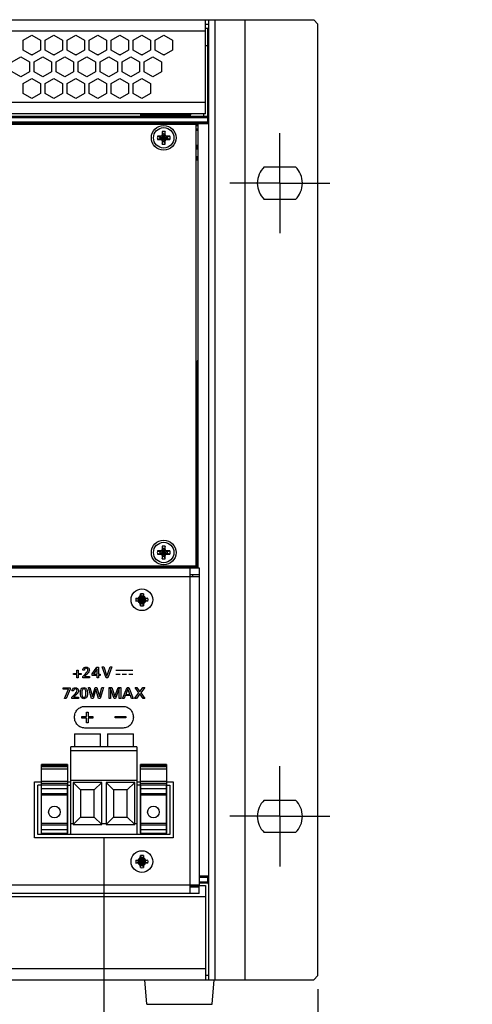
# Model space of a CAD drawing. Header units: inches. Extents: x 0 to 34, y 0 to 22.
# Tile 18 of 20: x 21.5 to 23.6, y 9.2 to 13.7. Entities that reach past the tile are written whole.
import ezdxf

# ---------------------------------------------------------------- set-up
doc = ezdxf.new("R2010")
doc.units = ezdxf.units.IN
doc.header["$LTSCALE"] = 1.87
doc.header["$MEASUREMENT"] = 0
doc.linetypes.add('CENTER', pattern=[0.6, 0.375, -0.075, 0.075, -0.075])
doc.layers.get('0').update_dxf_attribs({"linetype": 'CONTINUOUS'})
doc.layers.add('DEFAULT_1', color=7, linetype='CENTER')
doc.layers.add('DIMENSIONS', color=7, linetype='CONTINUOUS')
doc.styles.get("Standard").update_dxf_attribs({"font": 'txt', "width": 0.8})
doc.dimstyles.new('DIMSTYLE_1', dxfattribs={"dimtxt": 0.125, "dimasz": 0.18, "dimexe": 0.125, "dimexo": 0.0625, "dimgap": 0.0625, "dimtad": 0, "dimtih": 1, "dimtoh": 1, "dimlfac": 2, "dimdsep": 46, "dimtxsty": 'STANDARD', "dimblk": '_FILLED', "dimblk1": '_FILLED', "dimblk2": '_FILLED', "dimcen": 0.09, "dimadec": 0, "dimazin": 0, "dimtp": 0.001, "dimtm": 0.001, "dimtfac": 1, "dimtofl": 0, "dimtmove": 0, "dimatfit": 3, "dimldrblk": '_FILLED', "dimfxl": 1, "dimtolj": 1, "dimarcsym": 0})

# ---------------------------------------------------------------- blocks, each defined once
blk = doc.blocks.new('_FILLED')
at = {"color": 0, "linetype": 'BYBLOCK'}
blk.add_solid([(0, 0), (-1, 0.174), (-1, -0.174)], dxfattribs=at)
blk = doc.blocks.new('*D4')
at = {"layer": 'DIMENSIONS', "color": 2, "linetype": 'CONTINUOUS'}
for p, q in [((20.4352, 9.9222), (20.4352, 6.7915)), ((21.1352, 9.7075), (21.1352, 6.7915)), ((20.4352, 6.9165), (20.0752, 6.9165)), ((21.1352, 6.9165), (21.5236, 6.9165))]:
    blk.add_line(p, q, dxfattribs=at)
at = {"layer": 'DIMENSIONS', "color": 2, "linetype": 'CONTINUOUS', "xscale": 0.18, "yscale": 0.18, "zscale": 0.18}
blk.add_blockref('_FILLED', (20.4352, 6.9165), dxfattribs=at)
at = {"layer": 'DIMENSIONS', "color": 2, "linetype": 'CONTINUOUS', "xscale": 0.18, "yscale": 0.18, "zscale": 0.18, "rotation": 180}
blk.add_blockref('_FILLED', (21.1352, 6.9165), dxfattribs=at)
at = {"layer": 'DIMENSIONS', "color": 2, "linetype": 'CONTINUOUS', "insert": (21.5861, 6.979), "char_height": 0.125, "width": 1.325, "attachment_point": 1, "line_spacing_factor": 0.9}
blk.add_mtext('35.56{\\Ftxt.shx;\\W1.000000;\\H0.125000; }[1.400]', dxfattribs=at)
blk = doc.blocks.new('*D5')
at = {"layer": 'DIMENSIONS', "color": 2, "linetype": 'CONTINUOUS'}
for p, q in [((21.9127, 9.9555), (21.9127, 7.5415)), ((21.1352, 9.7075), (21.1352, 7.5415)), ((21.1352, 7.6665), (20.7752, 7.6665)), ((21.9127, 7.6665), (22.2989, 7.6665))]:
    blk.add_line(p, q, dxfattribs=at)
at = {"layer": 'DIMENSIONS', "color": 2, "linetype": 'CONTINUOUS', "xscale": 0.18, "yscale": 0.18, "zscale": 0.18}
blk.add_blockref('_FILLED', (21.1352, 7.6665), dxfattribs=at)
at = {"layer": 'DIMENSIONS', "color": 2, "linetype": 'CONTINUOUS', "xscale": 0.18, "yscale": 0.18, "zscale": 0.18, "rotation": 180}
blk.add_blockref('_FILLED', (21.9127, 7.6665), dxfattribs=at)
at = {"layer": 'DIMENSIONS', "color": 2, "linetype": 'CONTINUOUS', "insert": (22.3614, 7.729), "char_height": 0.125, "width": 1.225, "attachment_point": 1, "line_spacing_factor": 0.9}
blk.add_mtext('39.5{\\Ftxt.shx;\\W1.000000;\\H0.125000; }[1.555]', dxfattribs=at)
blk = doc.blocks.new('*D8')
at = {"layer": 'DIMENSIONS', "color": 2, "linetype": 'CONTINUOUS'}
for p, q in [((21.9127, 9.9555), (21.9127, 8.2915)), ((22.8852, 9.2654), (22.8852, 8.2915)), ((21.9127, 8.4165), (21.5527, 8.4165)), ((22.8852, 8.4165), (23.2452, 8.4165))]:
    blk.add_line(p, q, dxfattribs=at)
at = {"layer": 'DIMENSIONS', "color": 2, "linetype": 'CONTINUOUS', "xscale": 0.18, "yscale": 0.18, "zscale": 0.18}
blk.add_blockref('_FILLED', (21.9127, 8.4165), dxfattribs=at)
at = {"layer": 'DIMENSIONS', "color": 2, "linetype": 'CONTINUOUS', "xscale": 0.18, "yscale": 0.18, "zscale": 0.18, "rotation": 180}
blk.add_blockref('_FILLED', (22.8852, 8.4165), dxfattribs=at)
at = {"layer": 'DIMENSIONS', "color": 2, "linetype": 'CONTINUOUS', "insert": (22.249, 8.479), "char_height": 0.125, "width": 0.7, "attachment_point": 2, "line_spacing_factor": 0.9}
blk.add_mtext('49.4\\P[1.945]', dxfattribs=at)

msp = doc.modelspace()

# ---------------------------------------------------------------- linework, layer by layer
at = {"color": 7, "linetype": 'CONTINUOUS'}
for p, q in [((13.4049, 13.6675), (22.8656, 13.6675)), ((22.3744, 13.2398), (22.3744, 13.6675)), ((22.3744, 13.6478), (22.3882, 13.6478)), ((22.3882, 13.6675), (22.3882, 9.3082)), ((22.4178, 9.3082), (22.4178, 13.6675)), ((22.5536, 13.6675), (22.5536, 9.3082)), ((22.8852, 13.6478), (22.8656, 13.6675)), ((22.8852, 9.3279), (22.8852, 13.6478)), ((13.8961, 13.6163), (22.3744, 13.6163)), ((21.5459, 13.5751), (21.5852, 13.5978)), ((21.5852, 13.5978), (21.6246, 13.5751)), ((21.6459, 13.5751), (21.6852, 13.5978)), ((21.6852, 13.5978), (21.7246, 13.5751)), ((21.7459, 13.5751), (21.7852, 13.5978)), ((21.7852, 13.5978), (21.8246, 13.5751)), ((21.8459, 13.5751), (21.8852, 13.5978)), ((21.8852, 13.5978), (21.9246, 13.5751)), ((21.9459, 13.5751), (21.9852, 13.5978)), ((21.9852, 13.5978), (22.0246, 13.5751)), ((22.0459, 13.5751), (22.0852, 13.5978)), ((22.0852, 13.5978), (22.1246, 13.5751)), ((22.1459, 13.5751), (22.1852, 13.5978)), ((22.1852, 13.5978), (22.2246, 13.5751)), ((22.3744, 13.6296), (22.3852, 13.6296)), ((22.3852, 13.1985), (22.3852, 13.6296)), ((21.5459, 13.5296), (21.5459, 13.5751)), ((21.6246, 13.5751), (21.6246, 13.5296)), ((21.6459, 13.5296), (21.6459, 13.5751)), ((21.7246, 13.5751), (21.7246, 13.5296)), ((21.7459, 13.5296), (21.7459, 13.5751)), ((21.8246, 13.5751), (21.8246, 13.5296)), ((21.8459, 13.5296), (21.8459, 13.5751)), ((21.9246, 13.5751), (21.9246, 13.5296)), ((21.9459, 13.5296), (21.9459, 13.5751)), ((22.0246, 13.5751), (22.0246, 13.5296)), ((22.0459, 13.5296), (22.0459, 13.5751)), ((22.1246, 13.5751), (22.1246, 13.5296)), ((22.1459, 13.5296), (22.1459, 13.5751)), ((22.2246, 13.5751), (22.2246, 13.5296)), ((22.3744, 13.5508), (22.3852, 13.5508)), ((21.5852, 13.5069), (21.5459, 13.5296)), ((21.6246, 13.5296), (21.5852, 13.5069)), ((21.6852, 13.5069), (21.6459, 13.5296)), ((21.7246, 13.5296), (21.6852, 13.5069)), ((21.7852, 13.5069), (21.7459, 13.5296)), ((21.8246, 13.5296), (21.7852, 13.5069)), ((21.8852, 13.5069), (21.8459, 13.5296)), ((21.9246, 13.5296), (21.8852, 13.5069)), ((21.9852, 13.5069), (21.9459, 13.5296)), ((22.0246, 13.5296), (21.9852, 13.5069)), ((22.0852, 13.5069), (22.0459, 13.5296)), ((22.1246, 13.5296), (22.0852, 13.5069)), ((22.1852, 13.5069), (22.1459, 13.5296)), ((22.2246, 13.5296), (22.1852, 13.5069)), ((21.4959, 13.4767), (21.5352, 13.4994)), ((21.5352, 13.4994), (21.5746, 13.4767)), ((21.5746, 13.4767), (21.5746, 13.4312)), ((21.5959, 13.4767), (21.6352, 13.4994)), ((21.5959, 13.4312), (21.5959, 13.4767)), ((21.6352, 13.4994), (21.6746, 13.4767)), ((21.6746, 13.4767), (21.6746, 13.4312)), ((21.6959, 13.4767), (21.7352, 13.4994)), ((21.6959, 13.4312), (21.6959, 13.4767)), ((21.7352, 13.4994), (21.7746, 13.4767)), ((21.7746, 13.4767), (21.7746, 13.4312)), ((21.7959, 13.4767), (21.8352, 13.4994)), ((21.7959, 13.4312), (21.7959, 13.4767)), ((21.8352, 13.4994), (21.8746, 13.4767)), ((21.8746, 13.4767), (21.8746, 13.4312)), ((21.8959, 13.4767), (21.9352, 13.4994)), ((21.8959, 13.4312), (21.8959, 13.4767)), ((21.9352, 13.4994), (21.9746, 13.4767)), ((21.9746, 13.4767), (21.9746, 13.4312)), ((21.9959, 13.4767), (22.0352, 13.4994)), ((21.9959, 13.4312), (21.9959, 13.4767)), ((22.0352, 13.4994), (22.0746, 13.4767)), ((22.0746, 13.4767), (22.0746, 13.4312)), ((22.0959, 13.4767), (22.1352, 13.4994)), ((22.0959, 13.4312), (22.0959, 13.4767)), ((22.1352, 13.4994), (22.1746, 13.4767)), ((22.1746, 13.4767), (22.1746, 13.4312)), ((21.5352, 13.4085), (21.4959, 13.4312)), ((21.5746, 13.4312), (21.5352, 13.4085)), ((21.6352, 13.4085), (21.5959, 13.4312)), ((21.6746, 13.4312), (21.6352, 13.4085)), ((21.7352, 13.4085), (21.6959, 13.4312)), ((21.7746, 13.4312), (21.7352, 13.4085)), ((21.8352, 13.4085), (21.7959, 13.4312)), ((21.8746, 13.4312), (21.8352, 13.4085)), ((21.9352, 13.4085), (21.8959, 13.4312)), ((21.9746, 13.4312), (21.9352, 13.4085)), ((22.0352, 13.4085), (21.9959, 13.4312)), ((22.0746, 13.4312), (22.0352, 13.4085)), ((22.1352, 13.4085), (22.0959, 13.4312)), ((22.1746, 13.4312), (22.1352, 13.4085)), ((21.5459, 13.3782), (21.5852, 13.401)), ((21.5459, 13.3328), (21.5459, 13.3782)), ((21.5852, 13.401), (21.6246, 13.3782)), ((21.6246, 13.3782), (21.6246, 13.3328)), ((21.6459, 13.3782), (21.6852, 13.401)), ((21.6459, 13.3328), (21.6459, 13.3782)), ((21.6852, 13.401), (21.7246, 13.3782)), ((21.7246, 13.3782), (21.7246, 13.3328)), ((21.7459, 13.3782), (21.7852, 13.401)), ((21.7459, 13.3328), (21.7459, 13.3782)), ((21.7852, 13.401), (21.8246, 13.3782)), ((21.8246, 13.3782), (21.8246, 13.3328)), ((21.8459, 13.3782), (21.8852, 13.401)), ((21.8459, 13.3328), (21.8459, 13.3782)), ((21.8852, 13.401), (21.9246, 13.3782)), ((21.9246, 13.3782), (21.9246, 13.3328)), ((21.9459, 13.3782), (21.9852, 13.401)), ((21.9459, 13.3328), (21.9459, 13.3782)), ((21.9852, 13.401), (22.0246, 13.3782)), ((22.0246, 13.3782), (22.0246, 13.3328)), ((22.0459, 13.3782), (22.0852, 13.401)), ((22.0459, 13.3328), (22.0459, 13.3782)), ((22.0852, 13.401), (22.1246, 13.3782)), ((22.1246, 13.3782), (22.1246, 13.3328)), ((21.5852, 13.31), (21.5459, 13.3328)), ((21.6246, 13.3328), (21.5852, 13.31)), ((21.6852, 13.31), (21.6459, 13.3328)), ((21.7246, 13.3328), (21.6852, 13.31)), ((21.7852, 13.31), (21.7459, 13.3328)), ((21.8246, 13.3328), (21.7852, 13.31)), ((21.8852, 13.31), (21.8459, 13.3328)), ((21.9246, 13.3328), (21.8852, 13.31)), ((21.9852, 13.31), (21.9459, 13.3328)), ((22.0246, 13.3328), (21.9852, 13.31)), ((22.0852, 13.31), (22.0459, 13.3328)), ((22.1246, 13.3328), (22.0852, 13.31)), ((22.3744, 13.291), (13.8961, 13.291)), ((22.3744, 13.2398), (13.8961, 13.2398)), ((22.0791, 13.2398), (22.0791, 13.228)), ((22.2278, 13.228), (22.2278, 13.2361)), ((22.3065, 13.228), (22.3065, 13.2361)), ((22.3852, 13.228), (13.8852, 13.228)), ((13.8852, 13.2241), (22.3852, 13.2241)), ((22.3852, 13.2024), (13.8852, 13.2024)), ((13.8852, 13.1985), (22.3852, 13.1985)), ((13.9295, 13.1945), (22.341, 13.1945)), ((22.3313, 13.1921), (21.1372, 13.1921)), ((22.3313, 11.1871), (22.3313, 13.1921)), ((22.341, 13.1899), (22.3313, 13.1899)), ((22.341, 13.1964), (22.3882, 13.1964)), ((22.341, 11.1781), (22.341, 13.1964)), ((22.3852, 13.23), (22.3882, 13.23)), ((22.177, 13.1448), (22.1746, 13.1407)), ((22.1806, 13.1475), (22.1759, 13.1394)), ((22.177, 13.1594), (22.177, 13.1448)), ((22.177, 13.1594), (22.1806, 13.1482)), ((22.177, 13.1448), (22.1806, 13.1475)), ((22.1806, 13.1139), (22.1879, 13.1482)), ((22.1806, 13.1482), (22.1806, 13.1475)), ((22.1879, 13.1139), (22.1806, 13.1482)), ((22.1806, 13.1146), (22.1879, 13.1475)), ((22.1879, 13.1146), (22.1806, 13.1475)), ((22.1915, 13.1594), (22.1879, 13.1482)), ((22.1879, 13.1475), (22.1879, 13.1482)), ((22.1915, 13.1448), (22.1879, 13.1475)), ((22.1926, 13.1394), (22.1879, 13.1475)), ((22.1915, 13.1448), (22.1915, 13.1594)), ((22.1939, 13.1407), (22.1915, 13.1448)), ((22.3313, 13.1871), (22.341, 13.1871)), ((22.3313, 13.1863), (22.341, 13.1863)), ((22.341, 13.1699), (22.3313, 13.1699)), ((22.3313, 13.166), (22.341, 13.166)), ((22.1705, 13.1383), (22.1559, 13.1383)), ((22.1559, 13.1383), (22.1671, 13.1347)), ((22.1559, 13.1238), (22.1671, 13.1274)), ((22.1559, 13.1238), (22.1705, 13.1238)), ((22.1671, 13.1274), (22.2014, 13.1347)), ((22.1678, 13.1347), (22.1671, 13.1347)), ((22.1671, 13.1347), (22.2014, 13.1274)), ((22.1671, 13.1274), (22.1678, 13.1274)), ((22.1759, 13.1394), (22.1678, 13.1347)), ((22.1705, 13.1383), (22.1678, 13.1347)), ((22.1678, 13.1274), (22.2007, 13.1347)), ((22.1678, 13.1347), (22.2007, 13.1274)), ((22.1678, 13.1274), (22.1759, 13.1227)), ((22.1705, 13.1238), (22.1678, 13.1274)), ((22.1746, 13.1407), (22.1705, 13.1383)), ((22.1705, 13.1238), (22.1746, 13.1214)), ((22.1746, 13.1214), (22.1939, 13.1407)), ((22.1746, 13.1407), (22.1939, 13.1214)), ((22.1746, 13.1214), (22.177, 13.1173)), ((22.1759, 13.1227), (22.1806, 13.1146)), ((22.177, 13.1173), (22.1806, 13.1146)), ((22.177, 13.1173), (22.177, 13.1027)), ((22.177, 13.1027), (22.1806, 13.1139)), ((22.1806, 13.1146), (22.1806, 13.1139)), ((22.1879, 13.1146), (22.1926, 13.1227)), ((22.1915, 13.1173), (22.1879, 13.1146)), ((22.1879, 13.1139), (22.1879, 13.1146)), ((22.1915, 13.1027), (22.1879, 13.1139)), ((22.1915, 13.1173), (22.1939, 13.1214)), ((22.1915, 13.1027), (22.1915, 13.1173)), ((22.2007, 13.1347), (22.1926, 13.1394)), ((22.1926, 13.1227), (22.2007, 13.1274)), ((22.198, 13.1383), (22.1939, 13.1407)), ((22.1939, 13.1214), (22.198, 13.1238)), ((22.2126, 13.1383), (22.198, 13.1383)), ((22.198, 13.1383), (22.2007, 13.1347)), ((22.198, 13.1238), (22.2007, 13.1274)), ((22.198, 13.1238), (22.2126, 13.1238)), ((22.2014, 13.1347), (22.2007, 13.1347)), ((22.2007, 13.1274), (22.2014, 13.1274)), ((22.2126, 13.1383), (22.2014, 13.1347)), ((22.2126, 13.1238), (22.2014, 13.1274)), ((22.341, 13.0961), (22.3313, 13.0961)), ((22.3313, 13.095), (22.341, 13.095)), ((22.341, 13.0922), (22.3313, 13.0922)), ((22.3313, 13.0882), (22.341, 13.0882)), ((22.341, 13.0849), (22.3313, 13.0849)), ((22.3313, 13.0818), (22.341, 13.0818)), ((22.3313, 13.0818), (22.341, 13.0818)), ((22.3313, 13.0459), (22.341, 13.0459)), ((22.341, 13.0451), (22.3313, 13.0451)), ((22.3313, 13.0423), (22.341, 13.0423)), ((22.341, 13.039), (22.3313, 13.039)), ((22.341, 13.0351), (22.3313, 13.0351)), ((22.3313, 13.0311), (22.341, 13.0311)), ((22.6411, 12.9992), (22.7829, 12.9992)), ((22.7829, 12.8515), (22.6411, 12.8515)), ((22.341, 12.1178), (22.336, 12.1178)), ((22.341, 12.0981), (22.336, 12.0981)), ((22.341, 12.0784), (22.336, 12.0784)), ((22.341, 12.0587), (22.336, 12.0587)), ((22.336, 11.3229), (22.3313, 11.3229)), ((22.177, 11.2764), (22.177, 11.2618)), ((22.177, 11.2764), (22.1806, 11.2652)), ((22.1915, 11.2764), (22.1879, 11.2652)), ((22.1915, 11.2618), (22.1915, 11.2764)), ((22.336, 11.3052), (22.3313, 11.3052)), ((22.336, 11.2835), (22.3313, 11.2835)), ((22.336, 11.2835), (22.336, 11.3052)), ((22.1705, 11.2554), (22.1559, 11.2554)), ((22.1559, 11.2554), (22.1671, 11.2517)), ((22.1559, 11.2408), (22.1671, 11.2444)), ((22.1559, 11.2408), (22.1705, 11.2408)), ((22.1671, 11.2444), (22.2014, 11.2517)), ((22.1678, 11.2517), (22.1671, 11.2517)), ((22.1671, 11.2517), (22.2014, 11.2444)), ((22.1671, 11.2444), (22.1678, 11.2444)), ((22.1759, 11.2564), (22.1678, 11.2517)), ((22.1705, 11.2554), (22.1678, 11.2517)), ((22.1678, 11.2444), (22.2007, 11.2517)), ((22.1678, 11.2517), (22.2007, 11.2444)), ((22.1678, 11.2444), (22.1759, 11.2398)), ((22.1705, 11.2408), (22.1678, 11.2444)), ((22.1746, 11.2577), (22.1705, 11.2554)), ((22.1705, 11.2408), (22.1746, 11.2384)), ((22.177, 11.2618), (22.1746, 11.2577)), ((22.1746, 11.2577), (22.1939, 11.2384)), ((22.1746, 11.2384), (22.1939, 11.2577)), ((22.1746, 11.2384), (22.177, 11.2343)), ((22.1806, 11.2645), (22.1759, 11.2564)), ((22.1759, 11.2398), (22.1806, 11.2317)), ((22.177, 11.2618), (22.1806, 11.2645)), ((22.177, 11.2343), (22.1806, 11.2317)), ((22.177, 11.2343), (22.177, 11.2198)), ((22.177, 11.2198), (22.1806, 11.2309)), ((22.1806, 11.2652), (22.1806, 11.2645)), ((22.1806, 11.2309), (22.1879, 11.2652)), ((22.1879, 11.2309), (22.1806, 11.2652)), ((22.1806, 11.2317), (22.1879, 11.2645)), ((22.1879, 11.2317), (22.1806, 11.2645)), ((22.1806, 11.2317), (22.1806, 11.2309)), ((22.1879, 11.2645), (22.1879, 11.2652)), ((22.1915, 11.2618), (22.1879, 11.2645)), ((22.1926, 11.2564), (22.1879, 11.2645)), ((22.1879, 11.2317), (22.1926, 11.2398)), ((22.1915, 11.2343), (22.1879, 11.2317)), ((22.1879, 11.2309), (22.1879, 11.2317)), ((22.1915, 11.2198), (22.1879, 11.2309)), ((22.1939, 11.2577), (22.1915, 11.2618)), ((22.1915, 11.2343), (22.1939, 11.2384)), ((22.1915, 11.2198), (22.1915, 11.2343)), ((22.2007, 11.2517), (22.1926, 11.2564)), ((22.1926, 11.2398), (22.2007, 11.2444)), ((22.198, 11.2554), (22.1939, 11.2577)), ((22.1939, 11.2384), (22.198, 11.2408)), ((22.2126, 11.2554), (22.198, 11.2554)), ((22.198, 11.2554), (22.2007, 11.2517)), ((22.198, 11.2408), (22.2007, 11.2444)), ((22.198, 11.2408), (22.2126, 11.2408)), ((22.2014, 11.2517), (22.2007, 11.2517)), ((22.2007, 11.2444), (22.2014, 11.2444)), ((22.2126, 11.2554), (22.2014, 11.2517)), ((22.2126, 11.2408), (22.2014, 11.2444)), ((22.336, 11.1802), (13.9345, 11.1802)), ((21.1372, 11.1871), (22.3313, 11.1871)), ((22.336, 11.2126), (22.3313, 11.2126)), ((22.336, 11.1802), (22.336, 11.2126)), ((22.3447, 11.1781), (22.3447, 11.1486)), ((22.3052, 11.1486), (22.3447, 11.1486)), ((22.3447, 11.1461), (22.3152, 11.1461)), ((22.3152, 11.1461), (22.3152, 11.1386)), ((22.341, 11.1461), (22.341, 11.1486)), ((22.0757, 11.0429), (22.0948, 11.0239)), ((22.0757, 11.0239), (22.0948, 11.0429)), ((22.0818, 11.0485), (22.0775, 11.0411)), ((22.0779, 11.0466), (22.0818, 11.0485)), ((22.078, 11.0502), (22.0784, 11.0603)), ((22.0784, 11.0603), (22.0818, 11.0499)), ((22.0887, 11.0169), (22.0818, 11.0499)), ((22.0818, 11.0499), (22.0818, 11.0485)), ((22.0818, 11.0169), (22.0887, 11.0499)), ((22.0887, 11.0183), (22.0818, 11.0485)), ((22.0818, 11.0183), (22.0887, 11.0485)), ((22.0921, 11.0603), (22.0887, 11.0499)), ((22.0887, 11.0485), (22.0887, 11.0499)), ((22.0887, 11.0485), (22.0926, 11.0466)), ((22.093, 11.0411), (22.0887, 11.0485)), ((22.0921, 11.0603), (22.0925, 11.0502)), ((22.0583, 11.0402), (22.0685, 11.0407)), ((22.0583, 11.0402), (22.0688, 11.0368)), ((22.0583, 11.0266), (22.0688, 11.0299)), ((22.0685, 11.0261), (22.0583, 11.0266)), ((22.0688, 11.0299), (22.1017, 11.0368)), ((22.0701, 11.0368), (22.0688, 11.0368)), ((22.0688, 11.0368), (22.1017, 11.0299)), ((22.0688, 11.0299), (22.0701, 11.0299)), ((22.0775, 11.0411), (22.0701, 11.0368)), ((22.0721, 11.0407), (22.0701, 11.0368)), ((22.0701, 11.0299), (22.1003, 11.0368)), ((22.0701, 11.0368), (22.1003, 11.0299)), ((22.0701, 11.0299), (22.0775, 11.0257)), ((22.0721, 11.026), (22.0701, 11.0299)), ((22.0775, 11.0257), (22.0818, 11.0183)), ((22.0818, 11.0183), (22.0779, 11.0202)), ((22.0784, 11.0064), (22.078, 11.0166)), ((22.0784, 11.0064), (22.0818, 11.0169)), ((22.0818, 11.0183), (22.0818, 11.0169)), ((22.0887, 11.0183), (22.093, 11.0257)), ((22.0926, 11.0202), (22.0887, 11.0183)), ((22.0887, 11.0169), (22.0887, 11.0183)), ((22.0921, 11.0064), (22.0887, 11.0169)), ((22.0925, 11.0166), (22.0921, 11.0064)), ((22.1003, 11.0368), (22.093, 11.0411)), ((22.093, 11.0257), (22.1003, 11.0299)), ((22.0984, 11.0407), (22.1003, 11.0368)), ((22.1003, 11.0299), (22.0984, 11.026)), ((22.1017, 11.0368), (22.1003, 11.0368)), ((22.1003, 11.0299), (22.1017, 11.0299)), ((22.1122, 11.0402), (22.1017, 11.0368)), ((22.1122, 11.0266), (22.1017, 11.0299)), ((22.102, 11.0407), (22.1122, 11.0402)), ((22.1122, 11.0266), (22.102, 11.0261)), ((22.6411, 10.1242), (22.7829, 10.1242)), ((21.6127, 9.9674), (21.6127, 9.9698)), ((22.2127, 9.9698), (22.2127, 9.9674)), ((22.7829, 9.9765), (22.6411, 9.9765)), ((22.2127, 9.9674), (21.6127, 9.9674)), ((22.0583, 9.8517), (22.0685, 9.8522)), ((22.0583, 9.8517), (22.0688, 9.8483)), ((22.0583, 9.8381), (22.0688, 9.8414)), ((22.0685, 9.8376), (22.0583, 9.8381)), ((22.0688, 9.8414), (22.1017, 9.8483)), ((22.0701, 9.8483), (22.0688, 9.8483)), ((22.0688, 9.8483), (22.1017, 9.8414)), ((22.0688, 9.8414), (22.0701, 9.8414)), ((22.0775, 9.8526), (22.0701, 9.8483)), ((22.0721, 9.8522), (22.0701, 9.8483)), ((22.0701, 9.8414), (22.1003, 9.8483)), ((22.0701, 9.8483), (22.1003, 9.8414)), ((22.0701, 9.8414), (22.0775, 9.8372)), ((22.0721, 9.8375), (22.0701, 9.8414)), ((22.0757, 9.8544), (22.0948, 9.8354)), ((22.0757, 9.8354), (22.0948, 9.8544)), ((22.0818, 9.86), (22.0775, 9.8526)), ((22.0775, 9.8372), (22.0818, 9.8298)), ((22.0779, 9.8581), (22.0818, 9.86)), ((22.078, 9.8617), (22.0784, 9.8718)), ((22.0784, 9.8718), (22.0818, 9.8614)), ((22.0887, 9.8284), (22.0818, 9.8614)), ((22.0818, 9.8614), (22.0818, 9.86)), ((22.0818, 9.8284), (22.0887, 9.8614)), ((22.0887, 9.8298), (22.0818, 9.86)), ((22.0818, 9.8298), (22.0887, 9.86)), ((22.0921, 9.8718), (22.0887, 9.8614)), ((22.0887, 9.86), (22.0887, 9.8614)), ((22.0887, 9.86), (22.0926, 9.8581)), ((22.093, 9.8526), (22.0887, 9.86)), ((22.0887, 9.8298), (22.093, 9.8372)), ((22.0921, 9.8718), (22.0925, 9.8617)), ((22.1003, 9.8483), (22.093, 9.8526)), ((22.093, 9.8372), (22.1003, 9.8414)), ((22.0984, 9.8522), (22.1003, 9.8483)), ((22.1003, 9.8414), (22.0984, 9.8375)), ((22.1017, 9.8483), (22.1003, 9.8483)), ((22.1003, 9.8414), (22.1017, 9.8414)), ((22.1122, 9.8517), (22.1017, 9.8483)), ((22.1122, 9.8381), (22.1017, 9.8414)), ((22.102, 9.8522), (22.1122, 9.8517)), ((22.1122, 9.8381), (22.102, 9.8376)), ((22.0818, 9.8298), (22.0779, 9.8317)), ((22.0784, 9.8179), (22.078, 9.8281)), ((22.0784, 9.8179), (22.0818, 9.8284)), ((22.0818, 9.8298), (22.0818, 9.8284)), ((22.0926, 9.8317), (22.0887, 9.8298)), ((22.0887, 9.8284), (22.0887, 9.8298)), ((22.0921, 9.8179), (22.0887, 9.8284)), ((22.0925, 9.8281), (22.0921, 9.8179)), ((22.3882, 9.7793), (22.3447, 9.7793)), ((22.3852, 9.7772), (22.3447, 9.7772)), ((22.3447, 9.7733), (22.3852, 9.7733)), ((22.3852, 9.7516), (22.3447, 9.7516)), ((22.3447, 9.7477), (22.3852, 9.7477)), ((22.3852, 9.7793), (22.3852, 9.7778)), ((22.3852, 9.7457), (22.3852, 9.7772)), ((22.3052, 9.7359), (22.3152, 9.7359)), ((22.3447, 9.7291), (22.3052, 9.7291)), ((22.3152, 9.7391), (22.3152, 9.7316)), ((22.3447, 9.7316), (22.3152, 9.7316)), ((22.3447, 9.7359), (22.3744, 9.7359)), ((22.3447, 9.6996), (22.3447, 9.7291)), ((22.3744, 9.7359), (22.3744, 9.3082)), ((22.3852, 9.7457), (22.3882, 9.7457)), ((22.3744, 9.6847), (13.8961, 9.6847)), ((13.8961, 9.3594), (22.3744, 9.3594)), ((13.4049, 9.3082), (22.8656, 9.3082)), ((22.1076, 9.1968), (22.0989, 9.3082)), ((22.3882, 9.3279), (22.3744, 9.3279)), ((22.4051, 9.1968), (22.4138, 9.3082)), ((22.8656, 9.3082), (22.8852, 9.3279)), ((22.1076, 9.1968), (22.4051, 9.1968))]:
    msp.add_line(p, q, dxfattribs=at)
at = {"color": 3, "linetype": 'CONTINUOUS'}
for p, q in [((21.5817, 13.5089), (21.5887, 13.5089)), ((21.6817, 13.5089), (21.6887, 13.5089)), ((21.7817, 13.5089), (21.7887, 13.5089)), ((21.8817, 13.5089), (21.8887, 13.5089)), ((21.9817, 13.5089), (21.9887, 13.5089)), ((22.0817, 13.5089), (22.0887, 13.5089)), ((22.1817, 13.5089), (22.1887, 13.5089)), ((22.0791, 13.2361), (22.3065, 13.2361)), ((22.3065, 13.2398), (22.3065, 13.2361)), ((22.3656, 13.2398), (22.3656, 13.228)), ((22.336, 11.3052), (22.336, 12.1178)), ((22.336, 11.2126), (22.336, 11.2835)), ((13.9258, 11.1781), (22.3447, 11.1781)), ((22.3052, 9.6996), (22.3052, 11.1781)), ((22.336, 11.1781), (22.336, 11.1802)), ((13.9258, 11.1386), (22.3447, 11.1386)), ((22.336, 11.1461), (22.336, 11.1486)), ((22.3447, 11.1461), (22.3447, 9.7316)), ((21.5977, 10.2069), (21.6287, 10.2069)), ((21.5977, 9.9524), (21.5977, 10.2069)), ((21.7468, 10.2069), (21.7627, 10.2069)), ((22.0627, 10.2069), (22.0787, 10.2069)), ((22.1968, 10.2069), (22.2277, 10.2069)), ((22.2277, 10.2069), (22.2277, 9.9524)), ((22.2277, 9.9524), (21.5977, 9.9524)), ((13.9258, 9.7391), (22.3447, 9.7391)), ((22.3447, 9.6996), (13.9258, 9.6996))]:
    msp.add_line(p, q, dxfattribs=at)
at = {"color": 40, "linetype": 'CONTINUOUS'}
for p, q in [((21.7744, 10.6994), (21.7892, 10.6994)), ((21.7744, 10.694), (21.7744, 10.6994)), ((21.7892, 10.694), (21.7744, 10.694)), ((21.7892, 10.7142), (21.795, 10.7142)), ((21.7892, 10.6994), (21.7892, 10.7142)), ((21.7892, 10.6792), (21.7892, 10.694)), ((21.795, 10.7142), (21.795, 10.6994)), ((21.795, 10.6994), (21.8098, 10.6994)), ((21.8098, 10.694), (21.795, 10.694)), ((21.795, 10.694), (21.795, 10.6792)), ((21.8098, 10.6994), (21.8098, 10.694)), ((21.8161, 10.6856), (21.8286, 10.6979)), ((21.8161, 10.6792), (21.8161, 10.6856)), ((21.824, 10.7142), (21.8167, 10.7142)), ((21.8322, 10.6927), (21.8238, 10.6847)), ((21.8599, 10.6979), (21.8807, 10.7279)), ((21.8599, 10.6897), (21.8599, 10.6979)), ((21.8815, 10.6897), (21.8599, 10.6897)), ((21.8817, 10.7206), (21.8652, 10.6953)), ((21.8652, 10.6953), (21.8817, 10.6953)), ((21.8807, 10.7279), (21.8882, 10.7279)), ((21.8815, 10.6792), (21.8815, 10.6897)), ((21.8817, 10.6953), (21.8817, 10.7206)), ((21.8882, 10.7279), (21.8882, 10.6953)), ((21.8882, 10.6953), (21.8952, 10.6953)), ((21.8952, 10.6897), (21.8882, 10.6897)), ((21.8882, 10.6897), (21.8882, 10.6792)), ((21.8952, 10.6953), (21.8952, 10.6897)), ((21.9045, 10.7294), (21.9122, 10.7294)), ((21.9223, 10.6792), (21.9045, 10.7294)), ((21.9122, 10.7294), (21.9264, 10.6865)), ((21.9264, 10.6865), (21.9414, 10.7294)), ((21.9484, 10.7294), (21.9299, 10.6792)), ((21.9414, 10.7294), (21.9484, 10.7294)), ((21.9673, 10.714), (22.0442, 10.714)), ((21.9673, 10.6952), (21.986, 10.6952)), ((21.9963, 10.6952), (22.0151, 10.6952)), ((22.0254, 10.6952), (22.0442, 10.6952)), ((21.795, 10.6792), (21.7892, 10.6792)), ((21.8466, 10.6792), (21.8161, 10.6792)), ((21.8238, 10.6847), (21.8466, 10.6847)), ((21.8466, 10.6847), (21.8466, 10.6792)), ((21.8882, 10.6792), (21.8815, 10.6792)), ((21.9299, 10.6792), (21.9223, 10.6792)), ((21.7273, 10.6335), (21.759, 10.6335)), ((21.7273, 10.6278), (21.7273, 10.6335)), ((21.752, 10.6278), (21.7273, 10.6278)), ((21.7335, 10.5855), (21.752, 10.6278)), ((21.759, 10.6277), (21.7414, 10.5855)), ((21.759, 10.6335), (21.759, 10.6277)), ((21.7669, 10.5918), (21.7795, 10.6042)), ((21.7749, 10.6204), (21.7676, 10.6204)), ((21.783, 10.599), (21.7746, 10.591)), ((21.842, 10.6356), (21.8494, 10.6356)), ((21.8562, 10.5855), (21.842, 10.6356)), ((21.8494, 10.6356), (21.8602, 10.5944)), ((21.8602, 10.5944), (21.8722, 10.6356)), ((21.8761, 10.6283), (21.8637, 10.5855)), ((21.8722, 10.6356), (21.8808, 10.6356)), ((21.8877, 10.5855), (21.8761, 10.6283)), ((21.8808, 10.6356), (21.8921, 10.594)), ((21.8921, 10.594), (21.9035, 10.6356)), ((21.9103, 10.6356), (21.8954, 10.5855)), ((21.9035, 10.6356), (21.9103, 10.6356)), ((21.9364, 10.6356), (21.9487, 10.6356)), ((21.9364, 10.5855), (21.9364, 10.6356)), ((21.959, 10.5855), (21.9431, 10.6303)), ((21.9431, 10.6303), (21.9431, 10.5855)), ((21.9487, 10.6356), (21.9628, 10.5943)), ((21.9628, 10.5943), (21.9774, 10.6356)), ((21.982, 10.6306), (21.9656, 10.5855)), ((21.9774, 10.6356), (21.9888, 10.6356)), ((21.982, 10.5855), (21.982, 10.6306)), ((21.9888, 10.6356), (21.9888, 10.5855)), ((21.9973, 10.5855), (22.0184, 10.6356)), ((22.0099, 10.5985), (22.0045, 10.5855)), ((22.0331, 10.5985), (22.0099, 10.5985)), ((22.0218, 10.6287), (22.0121, 10.6042)), ((22.0121, 10.6042), (22.0311, 10.6042)), ((22.0184, 10.6356), (22.0259, 10.6356)), ((22.0311, 10.6042), (22.0218, 10.6287)), ((22.0259, 10.6356), (22.0461, 10.5855)), ((22.0386, 10.5855), (22.0331, 10.5985)), ((22.0518, 10.5855), (22.0713, 10.6117)), ((22.0539, 10.6356), (22.0628, 10.6356)), ((22.0713, 10.6117), (22.0539, 10.6356)), ((22.0755, 10.607), (22.0602, 10.5855)), ((22.0628, 10.6356), (22.0763, 10.6163)), ((22.0904, 10.5855), (22.0755, 10.607)), ((22.0763, 10.6163), (22.0899, 10.6356)), ((22.0983, 10.6356), (22.0804, 10.6116)), ((22.0804, 10.6116), (22.0992, 10.5855)), ((22.0899, 10.6356), (22.0983, 10.6356)), ((21.7414, 10.5855), (21.7335, 10.5855)), ((21.7669, 10.5855), (21.7669, 10.5918)), ((21.7974, 10.5855), (21.7669, 10.5855)), ((21.7746, 10.591), (21.7974, 10.591)), ((21.7974, 10.591), (21.7974, 10.5855)), ((21.8637, 10.5855), (21.8562, 10.5855)), ((21.8954, 10.5855), (21.8877, 10.5855)), ((21.9431, 10.5855), (21.9364, 10.5855)), ((21.9656, 10.5855), (21.959, 10.5855)), ((21.9888, 10.5855), (21.982, 10.5855)), ((22.0045, 10.5855), (21.9973, 10.5855)), ((22.0461, 10.5855), (22.0386, 10.5855)), ((22.0602, 10.5855), (22.0518, 10.5855)), ((22.0992, 10.5855), (22.0904, 10.5855)), ((21.8253, 10.5496), (22.0002, 10.5496)), ((21.8337, 10.5237), (21.8418, 10.5237)), ((21.8337, 10.503), (21.8337, 10.5237)), ((21.8418, 10.5237), (21.8418, 10.503)), ((21.813, 10.503), (21.8337, 10.503)), ((21.813, 10.4955), (21.813, 10.503)), ((21.8337, 10.4955), (21.813, 10.4955)), ((21.8337, 10.4748), (21.8337, 10.4955)), ((21.8418, 10.4748), (21.8337, 10.4748)), ((21.8418, 10.503), (21.8625, 10.503)), ((21.8625, 10.4955), (21.8418, 10.4955)), ((21.8418, 10.4955), (21.8418, 10.4748)), ((21.8625, 10.503), (21.8625, 10.4955)), ((21.9634, 10.5043), (22.012, 10.5043)), ((21.9634, 10.4973), (21.9634, 10.5043)), ((22.012, 10.4973), (21.9634, 10.4973)), ((22.012, 10.5043), (22.012, 10.4973)), ((22.0002, 10.4513), (21.8253, 10.4513))]:
    msp.add_line(p, q, dxfattribs=at)
at = {"color": 6, "linetype": 'CONTINUOUS'}
for p, q in [((21.7787, 10.4245), (21.8968, 10.4245)), ((21.7787, 10.4245), (21.7787, 10.3655)), ((21.8968, 10.3655), (21.8968, 10.4245)), ((21.9287, 10.4245), (22.0468, 10.4245)), ((21.9287, 10.4245), (21.9287, 10.3655)), ((22.0468, 10.3655), (22.0468, 10.4245)), ((22.0627, 10.3655), (21.7627, 10.3655)), ((21.7627, 9.9698), (21.7627, 10.3655)), ((21.7627, 10.3497), (22.0627, 10.3497)), ((22.0627, 10.3655), (22.0627, 9.9698)), ((21.7468, 10.2852), (21.6287, 10.2852)), ((21.6287, 9.9742), (21.6287, 10.2852)), ((21.7468, 10.2852), (21.7468, 9.9742)), ((22.1968, 10.2852), (22.0787, 10.2852)), ((22.0787, 9.9742), (22.0787, 10.2852)), ((22.1968, 10.2852), (22.1968, 9.9742)), ((21.6287, 10.2813), (21.7468, 10.2813)), ((21.7468, 10.2754), (21.6287, 10.2754)), ((21.6287, 10.2656), (21.7468, 10.2656)), ((22.0787, 10.2813), (22.1968, 10.2813)), ((22.1968, 10.2754), (22.0787, 10.2754)), ((22.0787, 10.2656), (22.1968, 10.2656)), ((21.6287, 10.2097), (21.7468, 10.2097)), ((21.6287, 10.2006), (21.7468, 10.2006)), ((21.7627, 10.2141), (22.0627, 10.2141)), ((21.9027, 10.204), (21.7728, 10.204)), ((21.7728, 10.204), (21.8069, 10.1699)), ((21.7728, 10.204), (21.7728, 10.0131)), ((21.8686, 10.1699), (21.9027, 10.204)), ((21.9027, 10.0131), (21.9027, 10.204)), ((22.0527, 10.204), (21.9228, 10.204)), ((21.9228, 10.204), (21.9569, 10.1699)), ((21.9228, 10.204), (21.9228, 10.0131)), ((22.0186, 10.1699), (22.0527, 10.204)), ((22.0527, 10.0131), (22.0527, 10.204)), ((22.0787, 10.2097), (22.1968, 10.2097)), ((22.0787, 10.2006), (22.1968, 10.2006)), ((21.6287, 10.1922), (21.6127, 10.1922)), ((21.6127, 9.9698), (21.6127, 10.1922)), ((21.6282, 10.1922), (21.6282, 9.9698)), ((21.6282, 10.177), (21.7473, 10.177)), ((21.6287, 10.1927), (21.7468, 10.1927)), ((21.6287, 10.1534), (21.7468, 10.1534)), ((21.7468, 10.1922), (21.7627, 10.1922)), ((21.7473, 9.9698), (21.7473, 10.1922)), ((21.8686, 10.1699), (21.8069, 10.1699)), ((21.8069, 10.1699), (21.8069, 10.0472)), ((21.8686, 10.0472), (21.8686, 10.1699)), ((22.0186, 10.1699), (21.9569, 10.1699)), ((21.9569, 10.1699), (21.9569, 10.0472)), ((22.0186, 10.0472), (22.0186, 10.1699)), ((22.0787, 10.1922), (22.0627, 10.1922)), ((22.0782, 10.1922), (22.0782, 9.9698)), ((22.0782, 10.177), (22.1973, 10.177)), ((22.0787, 10.1927), (22.1968, 10.1927)), ((22.0787, 10.1534), (22.1968, 10.1534)), ((22.1968, 10.1922), (22.2127, 10.1922)), ((22.1973, 9.9698), (22.1973, 10.1922)), ((22.2127, 10.1922), (22.2127, 9.9698)), ((21.6287, 10.1474), (21.7468, 10.1474)), ((22.0787, 10.1474), (22.1968, 10.1474)), ((21.7468, 10.0175), (21.6287, 10.0175)), ((21.7627, 10.018), (21.7728, 10.018)), ((21.8069, 10.0472), (21.7728, 10.0131)), ((21.8069, 10.0472), (21.8686, 10.0472)), ((21.8686, 10.0472), (21.9027, 10.0131)), ((21.9027, 10.018), (21.9228, 10.018)), ((21.9569, 10.0472), (21.9228, 10.0131)), ((21.9569, 10.0472), (22.0186, 10.0472)), ((22.0186, 10.0472), (22.0527, 10.0131)), ((22.0527, 10.018), (22.0627, 10.018)), ((22.1968, 10.0175), (22.0787, 10.0175)), ((21.6127, 9.9698), (22.2127, 9.9698)), ((21.6287, 9.987), (21.6282, 9.987)), ((21.6287, 10.0116), (21.7468, 10.0116)), ((21.6287, 9.99), (21.7468, 9.99)), ((21.6287, 9.9742), (21.7468, 9.9742)), ((21.7473, 9.987), (21.7468, 9.987)), ((21.7728, 10.0131), (21.9027, 10.0131)), ((21.9228, 10.0131), (22.0527, 10.0131)), ((22.0787, 9.987), (22.0782, 9.987)), ((22.0787, 10.0116), (22.1968, 10.0116)), ((22.0787, 9.99), (22.1968, 9.99)), ((22.0787, 9.9742), (22.1968, 9.9742)), ((22.1973, 9.987), (22.1968, 9.987))]:
    msp.add_line(p, q, dxfattribs=at)
at = {"color": 7, "linetype": 'CONTINUOUS'}
for centre, radius in [((22.1843, 13.1311), 0.0561), ((22.1843, 13.1311), 0.0463), ((22.1843, 11.2481), 0.0561), ((22.1843, 11.2481), 0.0463), ((22.0852, 11.0334), 0.0492), ((22.0852, 9.8449), 0.0492)]:
    msp.add_circle(centre, radius, dxfattribs=at)
at = {"color": 6, "linetype": 'CONTINUOUS'}
for centre in [(21.6877, 10.0698), (22.1377, 10.0698)]:
    msp.add_circle(centre, 0.0266, dxfattribs=at)
at = {"color": 7, "linetype": 'CONTINUOUS'}
for centre, radius, start, end in [((22.1843, 13.1311), 0.0292, 75.5723, 104.4277), ((22.1843, 13.1311), 0.0175, 78.0164, 101.9836), ((22.1843, 13.1311), 0.0292, 165.5723, 194.4277), ((22.1843, 13.1311), 0.0175, 168.0164, 191.9836), ((22.1843, 13.1311), 0.0292, 255.5723, 284.4277), ((22.1843, 13.1311), 0.0175, 258.0164, 281.9836), ((22.1843, 13.1311), 0.0175, 348.0164, 11.9836), ((22.1843, 13.1311), 0.0292, 345.5723, 14.4277), ((22.712, 12.9253), 0.1024, 133.8507, 226.1493), ((22.712, 12.9253), 0.1024, 313.8507, 46.1493), ((22.1843, 11.2481), 0.0292, 75.5723, 104.4277), ((22.1843, 11.2481), 0.0292, 165.5723, 194.4277), ((22.1843, 11.2481), 0.0175, 168.0164, 191.9836), ((22.1843, 11.2481), 0.0175, 78.0164, 101.9836), ((22.1843, 11.2481), 0.0175, 258.0164, 281.9836), ((22.1843, 11.2481), 0.0175, 348.0164, 11.9836), ((22.1843, 11.2481), 0.0292, 345.5723, 14.4277), ((22.1843, 11.2481), 0.0292, 255.5723, 284.4277), ((22.0852, 11.0334), 0.0183, 113.4465, 156.5535), ((22.5753, 10.1846), 0.9931, 120.1991, 120.4448), ((22.934, 10.5434), 0.9931, 149.5552, 149.8009), ((22.6731, 11.0339), 0.5954, 178.4345, 178.7793), ((22.0852, 11.0334), 0.0278, 75.8131, 104.1869), ((22.0852, 11.0334), 0.0168, 78.1893, 101.8107), ((21.5, 11.034), 0.5927, 1.2199, 1.5662), ((22.0852, 11.0334), 0.0183, 23.4465, 66.5535), ((21.2365, 10.5434), 0.9931, 30.1991, 30.4448), ((21.5952, 10.1846), 0.9931, 59.5552, 59.8009), ((22.0852, 11.0334), 0.0278, 165.8131, 194.1869), ((22.0852, 11.0334), 0.0168, 168.1893, 191.8107), ((22.0847, 10.4481), 0.5927, 91.2199, 91.5662), ((22.0852, 11.0334), 0.0183, 203.4465, 246.5535), ((22.0847, 11.6212), 0.5954, 268.4345, 268.7793), ((22.5753, 11.8822), 0.9931, 239.5552, 239.8009), ((22.934, 11.5234), 0.9931, 210.1991, 210.4448), ((22.6705, 11.0328), 0.5927, 181.2199, 181.5662), ((22.0852, 11.0334), 0.0278, 255.8131, 284.1869), ((22.0852, 11.0334), 0.0168, 258.1893, 281.8107), ((22.0852, 11.0334), 0.0183, 293.4465, 336.5535), ((21.4974, 11.0329), 0.5954, 358.4345, 358.7793), ((21.2365, 11.5234), 0.9931, 329.5552, 329.8009), ((21.5952, 11.8822), 0.9931, 300.1991, 300.4448), ((22.0857, 10.4455), 0.5954, 88.4345, 88.7793), ((22.0858, 11.6186), 0.5927, 271.2199, 271.5662), ((22.0852, 11.0334), 0.0168, 348.1893, 11.8107), ((22.0852, 11.0334), 0.0278, 345.8131, 14.1869), ((22.712, 10.0503), 0.1024, 133.8507, 226.1493), ((22.712, 10.0503), 0.1024, 313.8507, 46.1493), ((22.0852, 9.8449), 0.0278, 165.8131, 194.1869), ((22.0852, 9.8449), 0.0168, 168.1893, 191.8107), ((22.0852, 9.8449), 0.0183, 113.4465, 156.5535), ((22.0847, 9.2596), 0.5927, 91.2199, 91.5662), ((22.0852, 9.8449), 0.0183, 203.4465, 246.5535), ((22.0847, 10.4327), 0.5954, 268.4345, 268.7793), ((22.5753, 8.9961), 0.9931, 120.1991, 120.4448), ((22.5753, 10.6937), 0.9931, 239.5552, 239.8009), ((22.934, 9.3549), 0.9931, 149.5552, 149.8009), ((22.6731, 9.8454), 0.5954, 178.4345, 178.7793), ((22.0852, 9.8449), 0.0278, 75.8131, 104.1869), ((22.0852, 9.8449), 0.0168, 78.1893, 101.8107), ((21.5, 9.8455), 0.5927, 1.2199, 1.5662), ((22.0852, 9.8449), 0.0183, 23.4465, 66.5535), ((22.0852, 9.8449), 0.0183, 293.4465, 336.5535), ((21.2365, 9.3549), 0.9931, 30.1991, 30.4448), ((21.5952, 8.9961), 0.9931, 59.5552, 59.8009), ((21.5952, 10.6937), 0.9931, 300.1991, 300.4448), ((22.0857, 9.257), 0.5954, 88.4345, 88.7793), ((22.0858, 10.4301), 0.5927, 271.2199, 271.5662), ((22.0852, 9.8449), 0.0168, 348.1893, 11.8107), ((22.0852, 9.8449), 0.0278, 345.8131, 14.1869), ((22.934, 10.3349), 0.9931, 210.1991, 210.4448), ((22.6705, 9.8443), 0.5927, 181.2199, 181.5662), ((22.0852, 9.8449), 0.0278, 255.8131, 284.1869), ((22.0852, 9.8449), 0.0168, 258.1893, 281.8107), ((21.4974, 9.8444), 0.5954, 358.4345, 358.7793), ((21.2365, 10.3349), 0.9931, 329.5552, 329.8009)]:
    msp.add_arc(centre, radius, start, end, dxfattribs=at)
at = {"color": 40, "linetype": 'CONTINUOUS'}
for points, knots in [([(21.8167, 10.7142), (21.8168, 10.7158), (21.8172, 10.7197), (21.8195, 10.7232), (21.8212, 10.7247)], [0, 0, 0, 0, 0.414281, 1, 1, 1, 1]), ([(21.8212, 10.7247), (21.822, 10.7254), (21.8251, 10.7275), (21.8289, 10.7282), (21.8316, 10.7282)], [0, 0, 0, 0, 0.281336, 1, 1, 1, 1]), ([(21.8319, 10.7226), (21.8303, 10.7226), (21.8275, 10.7221), (21.8244, 10.7187), (21.824, 10.7158), (21.824, 10.7142)], [0, 0, 0, 0, 0.35443, 0.616026, 1, 1, 1, 1]), ([(21.8316, 10.7282), (21.8352, 10.7282), (21.841, 10.7268), (21.8458, 10.7205), (21.8465, 10.7164), (21.8465, 10.7142)], [0, 0, 0, 0, 0.467462, 0.708533, 1, 1, 1, 1]), ([(21.8396, 10.7147), (21.8396, 10.7164), (21.839, 10.7192), (21.8358, 10.7222), (21.8333, 10.7226), (21.8319, 10.7226)], [0, 0, 0, 0, 0.403059, 0.659546, 1, 1, 1, 1]), ([(21.841, 10.7021), (21.8397, 10.7004), (21.8366, 10.6974), (21.8337, 10.6942), (21.8322, 10.6927)], [0, 0, 0, 0, 0.507495, 1, 1, 1, 1]), ([(21.836, 10.7062), (21.8367, 10.707), (21.8384, 10.7095), (21.8396, 10.7126), (21.8396, 10.7147)], [0, 0, 0, 0, 0.332799, 1, 1, 1, 1]), ([(21.8465, 10.7142), (21.8465, 10.7126), (21.8458, 10.708), (21.8428, 10.7044), (21.841, 10.7021)], [0, 0, 0, 0, 0.352998, 1, 1, 1, 1]), ([(21.7676, 10.6204), (21.7676, 10.622), (21.768, 10.626), (21.7703, 10.6295), (21.772, 10.631)], [0, 0, 0, 0, 0.41435, 1, 1, 1, 1]), ([(21.772, 10.631), (21.7728, 10.6316), (21.7759, 10.6337), (21.7798, 10.6344), (21.7824, 10.6344)], [0, 0, 0, 0, 0.281412, 1, 1, 1, 1]), ([(21.7827, 10.6288), (21.7812, 10.6288), (21.7784, 10.6283), (21.7753, 10.625), (21.7749, 10.6221), (21.7749, 10.6204)], [0, 0, 0, 0, 0.354442, 0.61598, 1, 1, 1, 1]), ([(21.7824, 10.6344), (21.786, 10.6344), (21.7918, 10.633), (21.7966, 10.6268), (21.7973, 10.6226), (21.7973, 10.6204)], [0, 0, 0, 0, 0.467462, 0.708533, 1, 1, 1, 1]), ([(21.7904, 10.621), (21.7904, 10.6226), (21.7898, 10.6255), (21.7867, 10.6284), (21.7841, 10.6288), (21.7827, 10.6288)], [0, 0, 0, 0, 0.403075, 0.659551, 1, 1, 1, 1]), ([(21.7919, 10.6084), (21.7905, 10.6067), (21.7875, 10.6036), (21.7845, 10.6005), (21.783, 10.599)], [0, 0, 0, 0, 0.507357, 1, 1, 1, 1]), ([(21.7869, 10.6124), (21.7875, 10.6133), (21.7893, 10.6158), (21.7904, 10.6189), (21.7904, 10.621)], [0, 0, 0, 0, 0.332946, 1, 1, 1, 1]), ([(21.7973, 10.6204), (21.7973, 10.6188), (21.7966, 10.6143), (21.7937, 10.6107), (21.7919, 10.6084)], [0, 0, 0, 0, 0.352941, 1, 1, 1, 1]), ([(21.8055, 10.6089), (21.8055, 10.6113), (21.8057, 10.6165), (21.8073, 10.6245), (21.8121, 10.6326), (21.8185, 10.6345), (21.8216, 10.6345)], [0, 0, 0, 0, 0.208172, 0.46532, 0.719964, 1, 1, 1, 1]), ([(21.8086, 10.5925), (21.8082, 10.5934), (21.806, 10.5985), (21.8055, 10.6043), (21.8055, 10.6089)], [0, 0, 0, 0, 0.175114, 1, 1, 1, 1]), ([(21.8217, 10.6289), (21.8199, 10.6289), (21.8161, 10.6276), (21.8134, 10.6221), (21.8123, 10.6159), (21.8122, 10.6115), (21.8122, 10.6093)], [0, 0, 0, 0, 0.222637, 0.452572, 0.721572, 1, 1, 1, 1]), ([(21.8122, 10.6093), (21.8122, 10.6068), (21.8124, 10.6022), (21.8136, 10.5961), (21.8165, 10.5913), (21.82, 10.5903), (21.8215, 10.5903)], [0, 0, 0, 0, 0.319706, 0.585217, 0.796589, 1, 1, 1, 1]), ([(21.8215, 10.5903), (21.8233, 10.5903), (21.827, 10.5916), (21.8297, 10.5969), (21.8308, 10.6029), (21.831, 10.6072), (21.831, 10.6094)], [0, 0, 0, 0, 0.220323, 0.449434, 0.718281, 1, 1, 1, 1]), ([(21.8216, 10.6345), (21.8246, 10.6345), (21.8306, 10.633), (21.8356, 10.6257), (21.8374, 10.6179), (21.8377, 10.6126), (21.8377, 10.6101)], [0, 0, 0, 0, 0.272857, 0.515095, 0.767071, 1, 1, 1, 1]), ([(21.831, 10.6094), (21.831, 10.6121), (21.8308, 10.6168), (21.8296, 10.6231), (21.8267, 10.628), (21.8233, 10.6289), (21.8217, 10.6289)], [0, 0, 0, 0, 0.331061, 0.596117, 0.801644, 1, 1, 1, 1]), ([(21.8377, 10.6101), (21.8377, 10.6055), (21.8373, 10.5976), (21.8334, 10.5904), (21.8311, 10.5882)], [0, 0, 0, 0, 0.58945, 1, 1, 1, 1]), ([(21.8215, 10.5845), (21.8187, 10.5845), (21.8133, 10.5861), (21.8097, 10.5903), (21.8086, 10.5925)], [0, 0, 0, 0, 0.532512, 1, 1, 1, 1]), ([(21.8311, 10.5882), (21.8303, 10.5875), (21.8274, 10.5854), (21.8239, 10.5845), (21.8215, 10.5845)], [0, 0, 0, 0, 0.312257, 1, 1, 1, 1]), ([(21.7791, 10.5004), (21.7791, 10.5069), (21.7814, 10.5197), (21.7916, 10.5359), (21.8068, 10.5469), (21.8191, 10.5496), (21.8253, 10.5496)], [0, 0, 0, 0, 0.261525, 0.50998, 0.752807, 1, 1, 1, 1]), ([(22.0002, 10.5496), (22.0064, 10.5496), (22.0187, 10.5469), (22.0339, 10.5359), (22.044, 10.5197), (22.0464, 10.5069), (22.0464, 10.5004)], [0, 0, 0, 0, 0.247196, 0.490024, 0.738477, 1, 1, 1, 1]), ([(21.8253, 10.4513), (21.8191, 10.4513), (21.8068, 10.454), (21.7916, 10.465), (21.7814, 10.4812), (21.7791, 10.494), (21.7791, 10.5004)], [0, 0, 0, 0, 0.247194, 0.490021, 0.738475, 1, 1, 1, 1]), ([(22.0464, 10.5004), (22.0464, 10.494), (22.044, 10.4812), (22.0339, 10.465), (22.0187, 10.454), (22.0064, 10.4513), (22.0002, 10.4513)], [0, 0, 0, 0, 0.261523, 0.509975, 0.752802, 1, 1, 1, 1])]:
    msp.add_open_spline(points, degree=3, knots=knots, dxfattribs=at)
for points in [[(21.8286, 10.6979), (21.8313, 10.7005), (21.8338, 10.7032), (21.836, 10.7062)], [(21.7795, 10.6042), (21.7821, 10.6067), (21.7847, 10.6094), (21.7869, 10.6124)]]:
    msp.add_open_spline(points, degree=3, dxfattribs=at)
at = {"layer": 'DEFAULT_1', "color": 7, "linetype": 'CENTER'}
for p, q in [((22.712, 12.9253), (22.712, 13.1527)), ((22.712, 12.9253), (22.4847, 12.9253)), ((22.712, 12.9253), (22.9394, 12.9253)), ((22.712, 12.9253), (22.712, 12.698)), ((22.712, 10.0503), (22.712, 10.2777)), ((22.712, 10.0503), (22.4847, 10.0503)), ((22.712, 10.0503), (22.9394, 10.0503)), ((22.712, 10.0503), (22.712, 9.823))]:
    msp.add_line(p, q, dxfattribs=at)

# ---------------------------------------------------------------- dimensions: what is measured, and where the dimension line sits
at = {"layer": 'DIMENSIONS', "color": 2, "linetype": 'CONTINUOUS'}
for base, p1, p2, picture, middle in [((21.9127437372, 7.6664843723), (21.1352437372, 9.7700109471), (21.9127437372, 10.0180198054), '*D5', (22.9739061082, 7.6664843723)), ((21.1352, 6.9165), (20.4352, 9.9847), (21.1352, 9.77), '*D4', (22.2486, 6.9165))]:
    dim = msp.add_linear_dim(base=base, p1=p1, p2=p2, dimstyle='DIMSTYLE_1', dxfattribs=at)
    dim.commit()
    dim.dimension.update_dxf_attribs({"geometry": picture, "text_midpoint": middle, "dimtype": 160})
dim = msp.add_linear_dim(base=(21.9127437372, 8.4164843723), p1=(22.8852437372, 9.3279016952), p2=(21.9127437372, 10.0180198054), angle=180, dimstyle='DIMSTYLE_1', dxfattribs=at)
dim.commit()
dim.dimension.update_dxf_attribs({"geometry": '*D8', "text_midpoint": (22.3989937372, 8.3227343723), "dimtype": 160})

doc.saveas('drawing.dxf')
